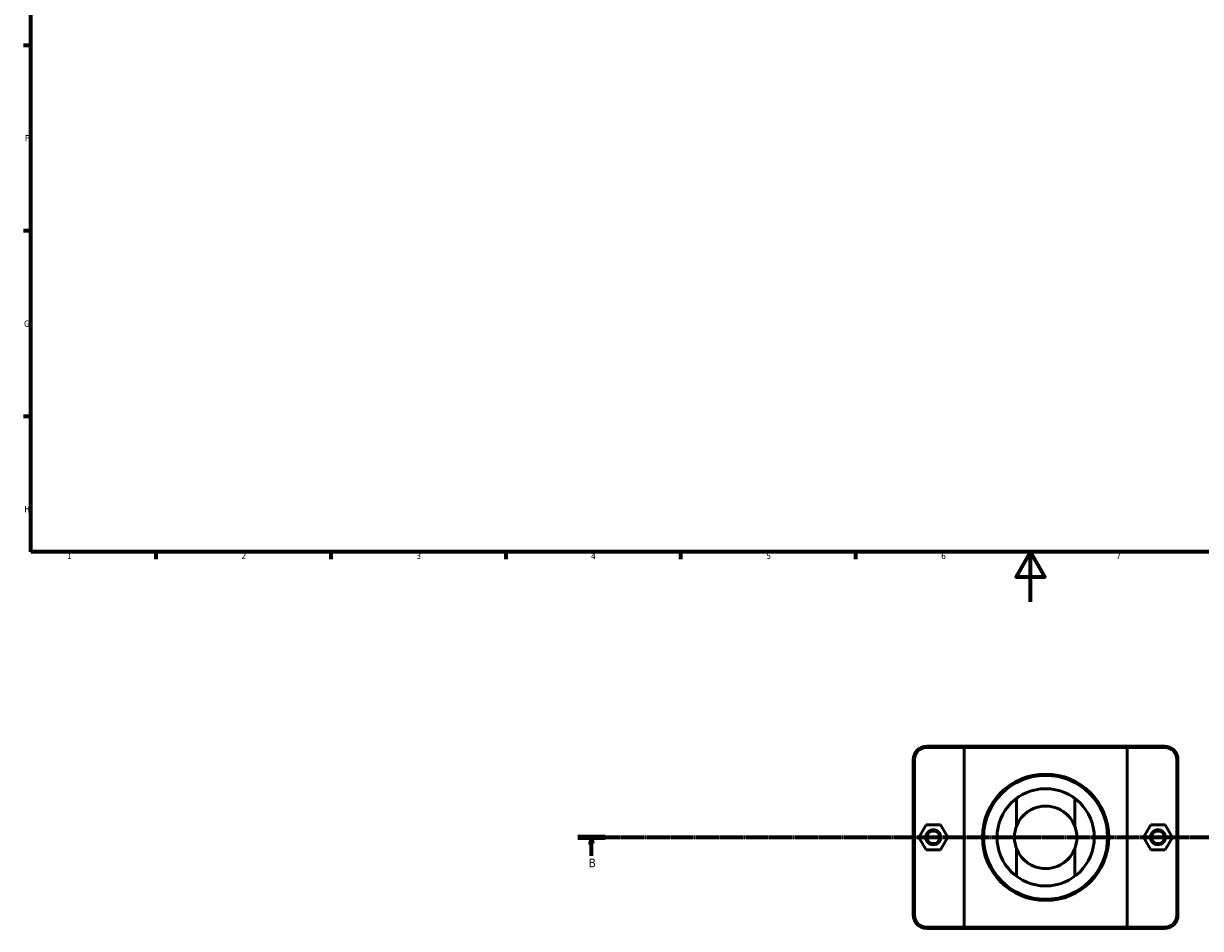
# Model space of a CAD drawing. Header units: millimetres. Extents: x 0 to 902, y -131 to 1184.
# Tile 1 of 4: x 17 to 489, y -131 to 232. Entities that reach past the tile are written whole.
import ezdxf

# ---------------------------------------------------------------- set-up
doc = ezdxf.new("R2010")
doc.units = ezdxf.units.MM
doc.linetypes.add('CHAIN', pattern=[0.7087, 0.4724, -0.0591, 0.1181, -0.0591])
for name, color, linetype, lineweight in [('Border (ISO)', 7, 'Continuous', 70), ('Section Line (ISO)', 7, 'CHAIN', 70), ('Visible (ISO)', 7, 'Continuous', 50), ('Visible Narrow (ISO)', 7, 'Continuous', 35)]:
    doc.layers.add(name, color=color, linetype=linetype, lineweight=lineweight)
doc.styles.add('Label Text (ISO)', font='tahoma.ttf')
doc.styles.add('Note Text (ISO)', font='tahoma.ttf')

# ---------------------------------------------------------------- blocks, each defined once
blk = doc.blocks.new('Borders Default Border')
at = {"layer": 'Border (ISO)'}
for p, q in [((20, 222.75), (17.1, 222.75)), ((20, 148.5), (17.1, 148.5)), ((20, 74.25), (17.1, 74.25)), ((70.08, 20), (70.08, 17.1)), ((140.17, 20), (140.17, 17.1)), ((210.25, 20), (210.25, 17.1)), ((280.33, 20), (280.33, 17.1)), ((350.42, 20), (350.42, 17.1))]:
    blk.add_line(p, q, dxfattribs=at)
at = {"layer": 'Border (ISO)', "flags": 128}
for points in [[(20, 20), (20, 574), (821, 574), (821, 20), (20, 20)], [(420.5, 0), (420.5, 20), (414.73, 10), (426.27, 10), (420.5, 20)]]:
    blk.add_lwpolyline(points, dxfattribs=at)
at = {"layer": 'Border (ISO)', "color": 232, "true_color": 0xca0064, "char_height": 2.5, "attachment_point": 7, "style": 'Note Text (ISO)'}
for s, insert in [('F', (17.7, 184.38)), ('G', (17.31, 110.08)), ('H', (17.44, 35.88)), ('1', (34.48, 17.1)), ('2', (104.37, 17.1)), ('3', (174.43, 17.05)), ('4', (244.42, 17.1)), ('5', (314.64, 17.05)), ('6', (384.66, 17.05)), ('7', (454.77, 17.1))]:
    blk.add_mtext(s, dxfattribs=dict(at, insert=insert))
blk = doc.blocks.new('2dTransSection0')
at = {"layer": 'Section Line (ISO)', "linetype": 'CHAIN'}
blk.add_line((239.13, -94.34), (844.31, -94.34), dxfattribs=at)
at = {"layer": 'Section Line (ISO)', "linetype": 'Continuous', "lineweight": 140}
blk.add_line((239.13, -94.34), (250.04, -94.34), dxfattribs=at)
at = {"layer": 'Section Line (ISO)', "linetype": 'Continuous'}
for p, q in [((244.59, -94.34), (244.09, -96.84)), ((244.09, -96.84), (245.09, -96.84)), ((244.59, -96.84), (244.59, -94.34)), ((245.09, -96.84), (244.59, -94.34)), ((244.59, -101.74), (244.59, -96.84))]:
    blk.add_line(p, q, dxfattribs=at)
at = {"layer": 'Section Line (ISO)', "linetype": 'Continuous', "flags": 128}
blk.add_lwpolyline([(245.09, -96.84), (244.59, -94.34), (244.09, -96.84), (245.09, -96.84)], dxfattribs=at)
at = {"layer": 'Section Line (ISO)'}
blk.add_solid([(245.09, -96.84), (244.59, -94.34), (244.09, -96.84), (245.09, -96.84)], dxfattribs=at)
at = {"layer": 'Section Line (ISO)', "insert": (243.52, -106.34), "char_height": 3.5, "attachment_point": 7, "style": 'Label Text (ISO)'}
blk.add_mtext('B', dxfattribs=at)

msp = doc.modelspace()

# ---------------------------------------------------------------- linework, layer by layer
at = {"layer": 'Visible (ISO)'}
for p, q in [((394.185, -57.84), (378.831, -57.84)), ((378.831, -58.34), (393.839, -58.34)), ((459.223, -58.34), (393.839, -58.34)), ((393.839, -58.34), (393.839, -130.34)), ((394.185, -57.84), (458.877, -57.84)), ((474.231, -57.84), (458.877, -57.84)), ((459.223, -58.34), (474.231, -58.34)), ((459.223, -130.34), (459.223, -58.34)), ((373.531, -63.14), (373.531, -125.54)), ((374.031, -125.54), (374.031, -63.14)), ((479.031, -63.14), (479.031, -125.54)), ((479.531, -125.54), (479.531, -63.14)), ((414.869, -89.84), (414.869, -78.742)), ((438.193, -78.742), (438.193, -89.84)), ((378.618, -89.356), (375.758, -94.371)), ((384.391, -89.325), (378.618, -89.356)), ((387.305, -94.31), (384.391, -89.325)), ((465.758, -94.31), (468.671, -89.325)), ((468.671, -89.325), (474.445, -89.356)), ((474.445, -89.356), (477.305, -94.371)), ((375.758, -94.371), (378.671, -99.356)), ((384.445, -99.325), (387.305, -94.31)), ((414.869, -109.939), (414.869, -98.84)), ((438.193, -98.84), (438.193, -109.939)), ((468.618, -99.325), (465.758, -94.31)), ((477.305, -94.371), (474.391, -99.356)), ((378.671, -99.356), (384.445, -99.325)), ((474.391, -99.356), (468.618, -99.325)), ((393.839, -130.34), (378.831, -130.34)), ((378.831, -130.84), (394.185, -130.84)), ((393.839, -130.34), (459.223, -130.34)), ((458.877, -130.84), (394.185, -130.84)), ((458.877, -130.84), (474.231, -130.84)), ((474.231, -130.34), (459.223, -130.34))]:
    msp.add_line(p, q, dxfattribs=at)
for centre, radius in [((426.531, -94.34), 25.319), ((426.531, -94.34), 24.819), ((426.531, -94.34), 19.476), ((426.531, -94.34), 12.5), ((381.531, -94.34), 3), ((381.531, -94.34), 2.5), ((471.531, -94.34), 3), ((471.531, -94.34), 2.5)]:
    msp.add_circle(centre, radius, dxfattribs=at)
for centre, radius, start, end in [((378.831, -63.14), 5.3, 90, 180), ((378.831, -63.14), 4.8, 90, 180), ((474.231, -63.14), 5.3, 0, 90), ((474.231, -63.14), 4.8, 0, 90), ((426.531, -94.34), 12.5, 21.1002, 158.8998), ((426.531, -94.34), 12.5, 201.1002, 338.8998), ((378.831, -125.54), 5.3, 180, 270), ((378.831, -125.54), 4.8, 180, 270), ((474.231, -125.54), 5.3, 270, 0), ((474.231, -125.54), 4.8, 270, 0)]:
    msp.add_arc(centre, radius, start, end, dxfattribs=at)
for points in [[(394.185, -57.84), (394.07, -58.007), (393.954, -58.174), (393.839, -58.34)], [(458.877, -57.84), (458.993, -58.007), (459.108, -58.174), (459.223, -58.34)], [(394.185, -130.84), (394.07, -130.674), (393.954, -130.507), (393.839, -130.34)], [(458.877, -130.84), (458.993, -130.674), (459.108, -130.507), (459.223, -130.34)]]:
    msp.add_open_spline(points, degree=3, dxfattribs=at)
at = {"layer": 'Visible Narrow (ISO)'}
for p, q in [((378.831, -58.315), (378.831, -57.865)), ((474.231, -58.315), (474.231, -57.865)), ((374.006, -63.14), (373.556, -63.14)), ((479.056, -63.14), (479.506, -63.14)), ((374.006, -125.54), (373.556, -125.54)), ((479.056, -125.54), (479.506, -125.54)), ((378.831, -130.365), (378.831, -130.815)), ((474.231, -130.365), (474.231, -130.815))]:
    msp.add_line(p, q, dxfattribs=at)

# ---------------------------------------------------------------- block references
msp.add_blockref('Borders Default Border', (0, 0))
at = {"layer": 'Section Line (ISO)'}
msp.add_blockref('2dTransSection0', (0, 0), dxfattribs=at)

doc.saveas('drawing.dxf')
